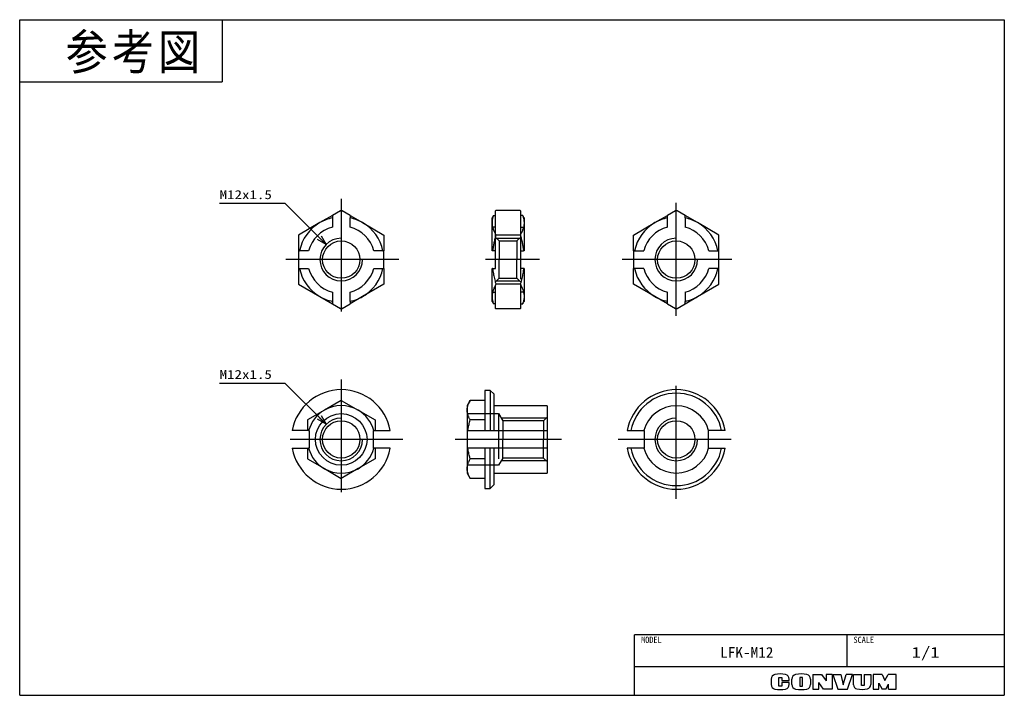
# Model space of a CAD drawing. Extents: x 0 to 277, y 0 to 190.
import ezdxf

# ---------------------------------------------------------------- set-up
doc = ezdxf.new("R2010")
doc.units = 0
doc.linetypes.add('CENTER', pattern=[50.8, 31.75, -6.35, 6.35, -6.35])
doc.linetypes.add('DASHED', pattern=[19.05, 12.7, -6.35])
doc.layers.get('0').update_dxf_attribs({"linetype": 'CONTINUOUS'})
doc.layers.add('CLASS1', color=7, linetype='CONTINUOUS')
doc.layers.add('参考図', color=7, linetype='CONTINUOUS')
doc.styles.add('MX_NOTE_STANDARD', font='txt.sh', dxfattribs={"bigfont": 'extfont'})
doc.dimstyles.new('MXDIMSTYLE', dxfattribs={"dimtxt": 2.5, "dimasz": 2.5, "dimexe": 1, "dimexo": 1, "dimgap": 1, "dimtad": 1, "dimdsep": 46, "dimtxsty": 'MX_NOTE_STANDARD', "dimblk1": 'OPEN30', "dimblk2": 'OPEN30', "dimsah": 1, "dimcen": 2.5, "dimadec": 0, "dimazin": 0, "dimtfac": 1, "dimtmove": 0, "dimatfit": 3, "dimldrblk": 'OPEN30', "dimfxl": 1, "dimtzin": 0, "dimarcsym": 0})

# ---------------------------------------------------------------- blocks, each defined once
blk = doc.blocks.new('_OPEN30')
at = {"color": 0, "linetype": 'ByBlock', "lineweight": -2}
for p, q in [((-1, 0.267949), (0, 0)), ((0, 0), (-1, -0.267949)), ((0, 0), (-1, 0))]:
    blk.add_line(p, q, dxfattribs=at)

msp = doc.modelspace()

# ---------------------------------------------------------------- linework, layer by layer
at = {"layer": 'CLASS1', "color": 31, "linetype": 'Continuous'}
for p, q in [((0, 0), (0, 190)), ((0, 190), (277, 190)), ((277, 190), (277, 0)), ((0, 0), (277, 0))]:
    msp.add_line(p, q, dxfattribs=at)
at = {"layer": 'CLASS1', "color": 150, "linetype": 'Continuous'}
for p in [(57, 190), (0, 172.5)]:
    msp.add_line(p, (57, 172.5), dxfattribs=at)
at = {"layer": 'CLASS1', "color": 253, "linetype": 'Continuous'}
for p in [(173, 0), (277, 17)]:
    msp.add_line(p, (173, 17), dxfattribs=at)
at = {"layer": 'CLASS1', "color": 255, "linetype": 'Continuous'}
for p, q in [((232.75, 8), (232.75, 17)), ((277, 8), (173, 8))]:
    msp.add_line(p, q, dxfattribs=at)
at = {"layer": 'CLASS1', "color": 220, "linetype": 'Continuous'}
for p, q in [((223.1, 5.89), (225.6, 5.89)), ((223.1, 5.89), (223.1, 1.71)), ((225.6, 5.89), (226.9, 4.08)), ((226.9, 5.89), (226.9, 4.08)), ((228.6, 5.89), (226.9, 5.89)), ((228.6, 5.89), (228.6, 1.71)), ((228.78, 5.89), (231.03, 5.89)), ((228.78, 5.89), (230.15, 1.71)), ((231.03, 5.89), (231.7, 2.91)), ((231.7, 2.91), (232.5, 5.89)), ((234.3, 5.89), (232.5, 5.89)), ((232.9, 1.71), (234.3, 5.89)), ((234.55, 5.89), (236.8, 5.89)), ((234.55, 2.96), (234.55, 5.89)), ((236.8, 2.71), (236.8, 5.89)), ((237.58, 5.89), (237.58, 2.71)), ((237.58, 5.89), (239.45, 5.89)), ((239.45, 5.89), (239.45, 3.01)), ((242.6, 5.89), (240.13, 5.89)), ((240.13, 5.89), (240.13, 1.71)), ((242.6, 5.89), (243.42, 4.19)), ((243.42, 4.19), (244.36, 5.89)), ((246.6, 5.89), (244.36, 5.89)), ((246.6, 1.71), (246.6, 5.89)), ((211.4, 4.58), (211.4, 3.02)), ((213.55, 2.59), (213.55, 5.04)), ((213.55, 5.04), (214.4, 5.04)), ((214.4, 5.04), (214.4, 4.16)), ((214.4, 4.16), (216.5, 4.16)), ((214.4, 3.59), (214.4, 2.59)), ((216.5, 3.59), (214.4, 3.59)), ((216.5, 4.16), (216.5, 4.58)), ((216.5, 3.02), (216.5, 3.59)), ((217.25, 3.03), (217.25, 4.57)), ((219.45, 5.04), (219.45, 2.59)), ((220.2, 5.04), (219.45, 5.04)), ((220.2, 2.59), (220.2, 5.04)), ((222.48, 4.57), (222.48, 3.03)), ((224.78, 1.71), (224.78, 3.61)), ((226.18, 1.71), (224.78, 3.61)), ((241.69, 1.71), (241.69, 3.37)), ((241.69, 3.37), (242.6, 1.71)), ((243.7, 1.71), (244.45, 3.16)), ((244.45, 1.71), (244.45, 3.16)), ((214.4, 2.59), (213.55, 2.59)), ((219.45, 2.59), (220.2, 2.59)), ((223.1, 1.71), (224.78, 1.71)), ((228.6, 1.71), (226.18, 1.71)), ((230.15, 1.71), (232.9, 1.71)), ((237.58, 2.71), (236.8, 2.71)), ((240.13, 1.71), (241.72, 1.71)), ((243.7, 1.71), (242.6, 1.71)), ((244.45, 1.71), (246.6, 1.71))]:
    msp.add_line(p, q, dxfattribs=at)
for centre, radius, start, end in [((212.7, 4.58), 1.3, 101.6313, 180), ((213.95, -1.49), 7.5, 78.3687, 101.6313), ((215.2, 4.58), 1.3, 0, 78.3687), ((218.55, 4.57), 1.3, 102.2453, 180), ((219.87, -1.49), 7.5, 77.7547, 102.2453), ((221.18, 4.57), 1.3, 0, 77.7547), ((212.7, 3.02), 1.3, 180, 258.3687), ((215.2, 3.02), 1.3, 281.6313, 0), ((218.55, 3.03), 1.3, 180, 257.7547), ((221.18, 3.03), 1.3, 282.2453, 0), ((235.75, 2.96), 1.2, 180, 259.7657), ((238.25, 3.01), 1.2, 282.4758, 0), ((213.95, 9.09), 7.5, 258.3687, 281.6313), ((219.87, 9.09), 7.5, 257.7547, 282.2453), ((236.88, 9.21), 7.55, 259.7657, 282.4758)]:
    msp.add_arc(centre, radius, start, end, dxfattribs=at)
at = {"layer": '参考図', "color": 7, "linetype": 'CENTER'}
for p, q in [((90.46, 139.64), (90.46, 106.12)), ((184.71, 106.73), (184.71, 139.27)), ((106.63, 122.53), (74, 122.53)), ((146.2, 122.53), (131.03, 122.53)), ((200.33, 122.53), (169.5, 122.53)), ((90.46, 88.84), (90.46, 54.14)), ((184.71, 55.29), (184.71, 88.6)), ((107.83, 71.96), (73.85, 71.96)), ((152.45, 71.96), (122.54, 71.96)), ((200.12, 71.96), (168.37, 71.96))]:
    msp.add_line(p, q, dxfattribs=at)
at = {"layer": '参考図', "color": 254, "linetype": 'Continuous'}
for p, q in [((90.24, 136.26), (87.96, 134.94)), ((90.24, 136.26), (90.46, 136.38)), ((90.46, 136.38), (90.68, 136.26)), ((92.96, 134.94), (90.68, 136.26)), ((133.97, 136.38), (133.9, 136.26)), ((133.97, 136.38), (133.9, 136.26)), ((133.9, 136.26), (133.9, 136.26)), ((133.9, 134.94), (133.9, 136.26)), ((140.83, 136.38), (133.97, 136.38)), ((140.9, 136.26), (140.83, 136.38)), ((140.83, 136.38), (140.9, 136.26)), ((140.9, 136.26), (140.9, 136.26)), ((140.9, 136.26), (140.9, 134.94)), ((184.5, 136.26), (182.21, 134.94)), ((184.71, 136.38), (184.5, 136.26)), ((184.93, 136.26), (184.71, 136.38)), ((187.21, 134.94), (184.93, 136.26)), ((87.96, 134.94), (84.46, 132.92)), ((87.96, 134.94), (87.96, 134.26)), ((87.96, 134.26), (87.96, 131.69)), ((92.96, 134.94), (92.96, 134.26)), ((92.96, 134.94), (96.46, 132.92)), ((92.96, 131.69), (92.96, 134.26)), ((132.9, 132.92), (132.9, 134.26)), ((133.28, 134.94), (133.9, 134.94)), ((141.52, 134.94), (140.9, 134.94)), ((141.9, 134.26), (141.9, 132.92)), ((178.71, 132.92), (182.21, 134.94)), ((182.21, 134.26), (182.21, 134.94)), ((182.21, 131.69), (182.21, 134.26)), ((190.71, 132.92), (187.21, 134.94)), ((187.21, 134.26), (187.21, 134.94)), ((187.21, 134.26), (187.21, 131.69)), ((84.46, 132.92), (78.46, 129.45)), ((96.46, 132.92), (102.46, 129.45)), ((132.9, 125.03), (132.9, 132.92)), ((141.9, 132.92), (141.9, 125.03)), ((172.71, 129.45), (178.71, 132.92)), ((196.71, 129.45), (190.71, 132.92)), ((78.46, 129.45), (78.46, 125.03)), ((102.46, 129.45), (102.46, 125.03)), ((140.83, 129.45), (133.97, 129.45)), ((172.71, 125.03), (172.71, 129.45)), ((196.71, 125.03), (196.71, 129.45)), ((78.46, 125.03), (78.46, 120.03)), ((78.46, 125.03), (78.72, 125.03)), ((81.29, 125.03), (78.72, 125.03)), ((102.2, 125.03), (99.62, 125.03)), ((102.2, 125.03), (102.46, 125.03)), ((102.46, 120.03), (102.46, 125.03)), ((133.05, 125.03), (132.9, 125.03)), ((133.9, 125.03), (133.05, 125.03)), ((133.9, 120.03), (133.9, 125.03)), ((140.9, 125.03), (140.9, 120.03)), ((140.9, 125.03), (141.75, 125.03)), ((141.9, 125.03), (141.75, 125.03)), ((172.71, 125.03), (172.71, 120.03)), ((172.98, 125.03), (172.71, 125.03)), ((172.98, 125.03), (175.55, 125.03)), ((193.88, 125.03), (196.45, 125.03)), ((196.71, 125.03), (196.45, 125.03)), ((196.71, 120.03), (196.71, 125.03)), ((78.46, 120.03), (78.72, 120.03)), ((78.46, 120.03), (78.46, 115.6)), ((78.72, 120.03), (81.29, 120.03)), ((99.62, 120.03), (102.2, 120.03)), ((102.2, 120.03), (102.46, 120.03)), ((102.46, 120.03), (102.46, 115.6)), ((133.05, 120.03), (132.9, 120.03)), ((132.9, 112.13), (132.9, 120.03)), ((133.05, 120.03), (133.9, 120.03)), ((141.75, 120.03), (140.9, 120.03)), ((141.9, 120.03), (141.75, 120.03)), ((141.9, 120.03), (141.9, 112.13)), ((172.98, 120.03), (172.71, 120.03)), ((172.71, 115.6), (172.71, 120.03)), ((175.55, 120.03), (172.98, 120.03)), ((196.45, 120.03), (193.88, 120.03)), ((196.71, 120.03), (196.45, 120.03)), ((196.71, 115.6), (196.71, 120.03)), ((78.46, 115.6), (84.46, 112.13)), ((102.46, 115.6), (96.46, 112.13)), ((140.83, 115.6), (133.97, 115.6)), ((178.71, 112.13), (172.71, 115.6)), ((190.71, 112.13), (196.71, 115.6)), ((84.46, 112.13), (87.96, 110.11)), ((87.96, 113.36), (87.96, 110.79)), ((92.96, 110.79), (92.96, 113.36)), ((96.46, 112.13), (92.96, 110.11)), ((132.9, 110.79), (132.9, 112.13)), ((141.9, 112.13), (141.9, 110.79)), ((182.21, 110.11), (178.71, 112.13)), ((182.21, 110.79), (182.21, 113.36)), ((187.21, 113.36), (187.21, 110.79)), ((187.21, 110.11), (190.71, 112.13)), ((87.96, 110.79), (87.96, 110.11)), ((87.96, 110.11), (90.24, 108.79)), ((90.46, 108.67), (90.24, 108.79)), ((90.68, 108.79), (90.46, 108.67)), ((90.68, 108.79), (92.96, 110.11)), ((92.96, 110.79), (92.96, 110.11)), ((133.9, 110.11), (133.28, 110.11)), ((133.9, 108.79), (133.9, 110.11)), ((133.9, 108.79), (133.97, 108.67)), ((133.9, 108.79), (133.9, 108.79)), ((133.9, 108.79), (133.97, 108.67)), ((140.83, 108.67), (133.97, 108.67)), ((140.83, 108.67), (140.9, 108.79)), ((140.9, 108.79), (140.83, 108.67)), ((140.9, 110.11), (140.9, 108.79)), ((140.9, 110.11), (141.52, 110.11)), ((140.9, 108.79), (140.9, 108.79)), ((182.21, 110.11), (182.21, 110.79)), ((182.21, 110.11), (184.5, 108.79)), ((184.5, 108.79), (184.71, 108.67)), ((184.71, 108.67), (184.93, 108.79)), ((184.93, 108.79), (187.21, 110.11)), ((187.21, 110.11), (187.21, 110.79)), ((132.4, 85.74), (130.9, 85.74)), ((130.9, 85.74), (130.9, 74.46)), ((132.4, 85.74), (132.4, 74.46)), ((132.4, 85.74), (133.4, 84.74)), ((133.4, 84.74), (133.4, 74.46)), ((90.46, 82.93), (85.71, 80.19)), ((90.46, 82.93), (95.21, 80.19)), ((126.74, 82.93), (125.9, 81.46)), ((125.9, 81.46), (125.9, 80.19)), ((130.9, 82.93), (126.74, 82.93)), ((148.4, 81.41), (133.4, 81.41)), ((148.4, 81.41), (148.4, 73.7)), ((85.71, 80.19), (80.96, 77.45)), ((95.21, 80.19), (99.96, 77.45)), ((125.9, 80.19), (125.9, 74.46)), ((80.96, 77.45), (80.96, 74.46)), ((99.96, 77.45), (99.96, 74.46)), ((130.9, 77.45), (126.74, 77.45)), ((80.96, 74.46), (76.68, 74.46)), ((81.29, 74.46), (80.96, 74.46)), ((81.29, 74.46), (81.46, 74.46)), ((81.46, 74.46), (81.46, 69.46)), ((99.46, 74.46), (99.46, 69.46)), ((99.62, 74.46), (99.46, 74.46)), ((99.62, 74.46), (99.96, 74.46)), ((99.96, 74.46), (104.23, 74.46)), ((125.9, 74.46), (125.9, 69.46)), ((125.9, 74.46), (126.08, 74.46)), ((126.08, 74.46), (130.9, 74.46)), ((130.9, 74.46), (148.4, 74.46)), ((148.4, 73.7), (148.4, 70.23)), ((170.94, 74.46), (175.71, 74.46)), ((175.71, 74.46), (175.71, 73.7)), ((175.71, 73.7), (175.71, 70.23)), ((193.71, 74.46), (193.71, 73.7)), ((198.49, 74.46), (193.71, 74.46)), ((193.71, 73.7), (193.71, 70.23)), ((76.68, 69.46), (80.96, 69.46)), ((80.96, 69.46), (81.29, 69.46)), ((80.96, 69.46), (80.96, 66.48)), ((81.46, 69.46), (81.29, 69.46)), ((99.46, 69.46), (99.62, 69.46)), ((99.96, 69.46), (99.62, 69.46)), ((104.23, 69.46), (99.96, 69.46)), ((99.96, 69.46), (99.96, 66.48)), ((126.08, 69.46), (125.9, 69.46)), ((125.9, 69.46), (125.9, 63.74)), ((130.9, 69.46), (126.08, 69.46)), ((148.4, 69.46), (130.9, 69.46)), ((130.9, 69.46), (130.9, 58.19)), ((132.4, 58.19), (132.4, 69.46)), ((133.4, 69.46), (133.4, 59.19)), ((148.4, 70.23), (148.4, 62.51)), ((175.71, 69.46), (170.94, 69.46)), ((175.71, 70.23), (175.71, 69.46)), ((193.71, 70.23), (193.71, 69.46)), ((193.71, 69.46), (198.49, 69.46)), ((80.96, 66.48), (85.71, 63.74)), ((85.71, 63.74), (90.46, 60.99)), ((95.21, 63.74), (90.46, 60.99)), ((99.96, 66.48), (95.21, 63.74)), ((125.9, 63.74), (125.9, 62.46)), ((130.9, 66.48), (126.74, 66.48)), ((125.9, 62.46), (126.74, 60.99)), ((130.9, 60.99), (126.74, 60.99)), ((133.4, 62.51), (148.4, 62.51)), ((130.9, 58.19), (132.4, 58.19)), ((133.4, 59.19), (132.4, 58.19))]:
    msp.add_line(p, q, dxfattribs=at)
at = {"layer": '参考図', "color": 7, "linetype": 'DASHED'}
for p, q in [((133.9, 125.03), (133.9, 134.94)), ((140.9, 134.94), (140.9, 129.71)), ((133.9, 131.69), (132.9, 131.69)), ((140.9, 131.69), (141.9, 131.69)), ((134.9, 127.78), (133.9, 128.78)), ((134.15, 128.53), (140.65, 128.53)), ((134.9, 127.78), (139.9, 127.78)), ((134.9, 127.78), (134.9, 122.53)), ((139.9, 127.78), (140.9, 128.78)), ((139.9, 127.78), (139.9, 122.53)), ((140.9, 129.71), (140.9, 115.34)), ((134.9, 117.28), (134.9, 122.53)), ((139.9, 117.28), (139.9, 122.53)), ((134.9, 117.28), (133.9, 116.28)), ((134.15, 116.53), (140.65, 116.53)), ((134.9, 117.28), (139.9, 117.28)), ((139.9, 117.28), (140.9, 116.28)), ((133.9, 110.11), (133.9, 115.34)), ((140.9, 115.34), (140.9, 110.11)), ((132.9, 113.36), (133.9, 113.36)), ((141.9, 113.36), (140.9, 113.36)), ((125.9, 79.21), (134.7, 79.21)), ((134.7, 79.21), (135.9, 77.21)), ((134.7, 79.21), (134.7, 64.71)), ((148.15, 77.96), (135.45, 77.96)), ((147.4, 77.21), (148.4, 78.21)), ((135.9, 77.21), (135.9, 71.96)), ((147.4, 77.21), (135.9, 77.21)), ((147.4, 77.21), (147.4, 71.96)), ((135.9, 66.71), (135.9, 71.96)), ((147.4, 66.71), (147.4, 71.96)), ((135.9, 66.71), (134.7, 64.71)), ((147.4, 66.71), (135.9, 66.71)), ((147.4, 66.71), (148.4, 65.71)), ((134.7, 64.71), (125.9, 64.71)), ((148.15, 65.96), (135.45, 65.96))]:
    msp.add_line(p, q, dxfattribs=at)
at = {"layer": '参考図', "color": 254, "linetype": 'Continuous'}
for centre, radius in [((90.46, 122.53), 5.25), ((184.71, 122.53), 5.25), ((90.46, 71.96), 7.25), ((90.46, 71.96), 5.25), ((184.71, 71.96), 5.25)]:
    msp.add_circle(centre, radius, dxfattribs=at)
for centre, radius, start, end in [((90.46, 122.53), 13.73, 89.0887, 90.9113), ((184.71, 122.53), 13.73, 89.0887, 90.9113), ((90.46, 122.53), 12, 102.0247, 120), ((90.46, 122.53), 12, 60, 77.9753), ((184.71, 122.53), 12, 102.0247, 120), ((184.71, 122.53), 12, 60, 77.9753), ((90.46, 122.53), 12, 120, 167.9753), ((90.46, 122.53), 9.5, 105.2575, 164.7425), ((90.46, 122.53), 9.5, 15.2575, 74.7425), ((90.46, 122.53), 12, 12.0247, 60), ((184.71, 122.53), 12, 120, 167.9753), ((184.71, 122.53), 9.5, 105.2575, 164.7425), ((184.71, 122.53), 9.5, 15.2575, 74.7425), ((184.71, 122.53), 12, 12.0247, 60), ((90.46, 122.53), 12, 192.0247, 240), ((90.46, 122.53), 9.5, 195.2575, 254.7425), ((90.46, 122.53), 9.5, 285.2575, 344.7425), ((90.46, 122.53), 12, 300, 347.9753), ((184.71, 122.53), 12, 192.0247, 240), ((184.71, 122.53), 9.5, 195.2575, 254.7425), ((184.71, 122.53), 9.5, 285.2575, 344.7425), ((184.71, 122.53), 12, 300, 347.9753), ((90.46, 122.53), 12, 240, 257.9753), ((90.46, 122.53), 12, 282.0247, 300), ((184.71, 122.53), 12, 240, 257.9753), ((184.71, 122.53), 12, 282.0247, 300), ((90.46, 122.53), 13.73, 269.0887, 270.9113), ((184.71, 122.53), 13.73, 269.0887, 270.9113), ((90.46, 71.96), 14, 10.2866, 169.7134), ((184.71, 71.96), 14, 10.2866, 169.7134), ((184.71, 71.96), 13, 11.0875, 168.9125), ((90.46, 71.96), 9.5, 60, 120), ((184.71, 71.96), 9.45, 15.3402, 164.6598), ((90.46, 71.96), 9.5, 120, 164.7425), ((90.46, 71.96), 9.5, 15.2575, 60), ((90.46, 71.96), 14, 190.2866, 349.7134), ((90.46, 71.96), 9.5, 195.2575, 240), ((90.46, 71.96), 9.5, 300, 344.7425), ((184.71, 71.96), 14, 190.2866, 349.7134), ((184.71, 71.96), 13, 191.0875, 348.9125), ((184.71, 71.96), 9.45, 195.3402, 344.6598), ((90.46, 71.96), 9.5, 240, 300)]:
    msp.add_arc(centre, radius, start, end, dxfattribs=at)
at = {"layer": '参考図', "color": 7, "linetype": 'Continuous'}
for centre in [(90.46, 122.53), (184.71, 122.53), (90.46, 71.96), (184.71, 71.96)]:
    msp.add_arc(centre, 6, 90, 0, dxfattribs=at)
at = {"layer": '参考図', "color": 254, "linetype": 'Continuous'}
for points, knots in [([(133.28, 134.94), (133.23, 134.85), (133.1, 134.63), (132.98, 134.4), (132.9, 134.26)], [0, 0, 0, 0, 0.2955509, 0.7769399, 0.7769399, 0.7769399, 0.7769399]), ([(133.28, 134.94), (133.22, 134.77), (133.11, 134.44), (132.99, 133.94), (132.91, 133.43), (132.9, 133.09), (132.9, 132.92)], [0, 0, 0, 0, 0.524922, 1.041999, 1.555611, 2.06683, 2.06683, 2.06683, 2.06683]), ([(141.9, 134.26), (141.82, 134.4), (141.69, 134.63), (141.56, 134.85), (141.52, 134.94)], [0, 0, 0, 0, 0.481389, 0.7769399, 0.7769399, 0.7769399, 0.7769399]), ([(141.52, 134.94), (141.58, 134.77), (141.68, 134.44), (141.81, 133.94), (141.88, 133.43), (141.9, 133.09), (141.9, 132.92)], [0, 0, 0, 0, 0.524922, 1.041999, 1.555611, 2.06683, 2.06683, 2.06683, 2.06683]), ([(132.9, 132.92), (132.9, 132.84), (132.9, 132.62), (132.93, 132.27), (133, 131.86), (133.09, 131.46), (133.22, 131.05), (133.37, 130.65), (133.55, 130.25), (133.75, 129.85), (133.89, 129.58), (133.97, 129.45)], [0, 0, 0, 0, 0.246438, 0.651602, 1.059589, 1.474141, 1.894213, 2.326488, 2.765729, 3.213558, 3.668472, 3.668472, 3.668472, 3.668472]), ([(141.9, 132.92), (141.9, 132.84), (141.89, 132.62), (141.86, 132.27), (141.8, 131.86), (141.7, 131.46), (141.58, 131.05), (141.42, 130.65), (141.25, 130.25), (141.05, 129.85), (140.9, 129.58), (140.83, 129.45)], [0, 0, 0, 0, 0.246438, 0.651602, 1.059589, 1.474141, 1.894213, 2.326488, 2.765729, 3.213558, 3.668472, 3.668472, 3.668472, 3.668472]), ([(133.97, 129.45), (133.86, 129.09), (133.67, 128.37), (133.41, 127.26), (133.2, 126.15), (133.09, 125.4), (133.05, 125.03)], [0, 0, 0, 0, 1.127773, 2.256945, 3.39139, 4.528152, 4.528152, 4.528152, 4.528152]), ([(140.83, 129.45), (140.93, 129.09), (141.13, 128.37), (141.38, 127.26), (141.6, 126.15), (141.7, 125.4), (141.75, 125.03)], [0, 0, 0, 0, 1.127773, 2.256945, 3.39139, 4.528152, 4.528152, 4.528152, 4.528152]), ([(133.05, 120.03), (133.07, 119.79), (133.14, 119.33), (133.29, 118.4), (133.49, 117.43), (133.74, 116.42), (133.89, 115.87), (133.97, 115.6)], [0, 0, 0, 0, 0.702221, 1.404453, 2.813271, 3.670432, 4.528215, 4.528215, 4.528215, 4.528215]), ([(141.75, 120.03), (141.72, 119.79), (141.66, 119.33), (141.51, 118.4), (141.31, 117.43), (141.06, 116.42), (140.91, 115.87), (140.83, 115.6)], [0, 0, 0, 0, 0.702221, 1.404453, 2.813271, 3.670432, 4.528215, 4.528215, 4.528215, 4.528215]), ([(133.97, 115.6), (133.89, 115.46), (133.74, 115.18), (133.53, 114.76), (133.34, 114.33), (133.19, 113.9), (133.06, 113.47), (132.97, 113.02), (132.91, 112.58), (132.9, 112.28), (132.9, 112.13)], [0, 0, 0, 0, 0.478509, 0.94916, 1.413451, 1.869985, 2.325585, 2.775036, 3.222879, 3.668329, 3.668329, 3.668329, 3.668329]), ([(140.83, 115.6), (140.91, 115.46), (141.06, 115.18), (141.27, 114.76), (141.45, 114.33), (141.61, 113.9), (141.73, 113.47), (141.83, 113.02), (141.88, 112.58), (141.9, 112.28), (141.9, 112.13)], [0, 0, 0, 0, 0.478509, 0.94916, 1.413451, 1.869985, 2.325585, 2.775036, 3.222879, 3.668329, 3.668329, 3.668329, 3.668329]), ([(132.9, 112.13), (132.9, 112.05), (132.9, 111.82), (132.94, 111.44), (133.02, 110.99), (133.13, 110.55), (133.23, 110.26), (133.28, 110.11)], [0, 0, 0, 0, 0.246438, 0.692458, 1.14288, 1.601099, 2.067038, 2.067038, 2.067038, 2.067038]), ([(141.9, 112.13), (141.9, 112.05), (141.89, 111.82), (141.86, 111.44), (141.78, 110.99), (141.67, 110.55), (141.57, 110.26), (141.52, 110.11)], [0, 0, 0, 0, 0.246438, 0.692458, 1.14288, 1.601099, 2.067038, 2.067038, 2.067038, 2.067038]), ([(132.9, 110.79), (132.98, 110.65), (133.1, 110.42), (133.23, 110.2), (133.28, 110.11)], [0, 0, 0, 0, 0.481389, 0.7769399, 0.7769399, 0.7769399, 0.7769399]), ([(141.52, 110.11), (141.56, 110.2), (141.69, 110.42), (141.82, 110.65), (141.9, 110.79)], [0, 0, 0, 0, 0.2955509, 0.7769399, 0.7769399, 0.7769399, 0.7769399]), ([(125.9, 80.19), (125.9, 80.26), (125.9, 80.43), (125.92, 80.71), (125.98, 81.03), (126.05, 81.35), (126.15, 81.67), (126.27, 81.99), (126.46, 82.41), (126.62, 82.73), (126.74, 82.93)], [0, 0, 0, 0, 0.195078, 0.515835, 0.838827, 1.167016, 1.499575, 1.841795, 2.18953, 2.904045, 2.904045, 2.904045, 2.904045]), ([(126.74, 77.45), (126.68, 77.56), (126.56, 77.78), (126.39, 78.11), (126.25, 78.45), (126.13, 78.79), (126.03, 79.14), (125.95, 79.49), (125.91, 79.84), (125.9, 80.07), (125.9, 80.19)], [0, 0, 0, 0, 0.37882, 0.751419, 1.118982, 1.480405, 1.841088, 2.196904, 2.551446, 2.904094, 2.904094, 2.904094, 2.904094]), ([(126.08, 74.46), (126.1, 74.6), (126.16, 74.95), (126.26, 75.52), (126.45, 76.38), (126.62, 77.02), (126.74, 77.45)], [0, 0, 0, 0, 0.407168, 1.069122, 1.731094, 3.059434, 3.059434, 3.059434, 3.059434]), ([(126.74, 66.48), (126.7, 66.63), (126.54, 67.2), (126.35, 67.98), (126.18, 68.82), (126.11, 69.25), (126.08, 69.46)], [0, 0, 0, 0, 0.471837, 1.763424, 2.411434, 3.059426, 3.059426, 3.059426, 3.059426]), ([(125.9, 63.74), (125.9, 63.8), (125.9, 63.97), (125.92, 64.25), (125.98, 64.57), (126.05, 64.89), (126.15, 65.21), (126.27, 65.53), (126.46, 65.96), (126.62, 66.27), (126.74, 66.48)], [0, 0, 0, 0, 0.195078, 0.515835, 0.838827, 1.167016, 1.499575, 1.841795, 2.18953, 2.904045, 2.904045, 2.904045, 2.904045]), ([(126.74, 60.99), (126.68, 61.1), (126.56, 61.32), (126.39, 61.66), (126.25, 62), (126.13, 62.34), (126.03, 62.68), (125.95, 63.03), (125.91, 63.38), (125.9, 63.62), (125.9, 63.74)], [0, 0, 0, 0, 0.37882, 0.751419, 1.118982, 1.480405, 1.841088, 2.196904, 2.551446, 2.904094, 2.904094, 2.904094, 2.904094])]:
    msp.add_open_spline(points, degree=3, knots=knots, dxfattribs=at)

# ---------------------------------------------------------------- texts
at = {"layer": 'CLASS1', "color": 7, "linetype": 'Continuous', "insert": (12.89, 185.93), "char_height": 10, "attachment_point": 1, "line_spacing_factor": 0.72}
msp.add_mtext('\\T1.095445;\\W0.912871;\\A1;参考図', dxfattribs=at)
at = {"layer": 'CLASS1', "color": 140, "linetype": 'Continuous', "attachment_point": 2}
for s, insert, char_height, line_spacing_factor in [('\\W0.944444;\\A1;MODEL', (177.71, 16.5), 1.8, 0.6), ('\\W0.944444;\\A1;SCALE', (237.46, 16.5), 1.8, 0.6), ('\\W1.050000;\\A1;LFK-M12', (204.55, 13.57), 3, 0.72), ('\\W1.285714;\\A1;1/1', (254.87, 13.59), 3, 0.72)]:
    msp.add_mtext(s, dxfattribs=dict(at, insert=insert, char_height=char_height, line_spacing_factor=line_spacing_factor))
at = {"layer": '参考図', "color": 7, "linetype": 'Continuous', "char_height": 2.5, "attachment_point": 4, "line_spacing_factor": 0.72}
for insert in [(56.24, 140.78), (56.24, 90.22)]:
    msp.add_mtext('\\W1.235294;\\A1;M12x1.5', dxfattribs=dict(at, insert=insert))

# ---------------------------------------------------------------- leaders
at = {"layer": '参考図', "color": 7, "linetype": 'Continuous'}
for points in [[(86.22, 126.77), (74.7, 138.28), (56.24, 138.28)], [(86.22, 76.21), (74.7, 87.72), (56.24, 87.72)]]:
    msp.add_leader(points, dimstyle='MXDIMSTYLE', override={"dimasz": 2.77}, dxfattribs=at)

doc.saveas('drawing.dxf')
